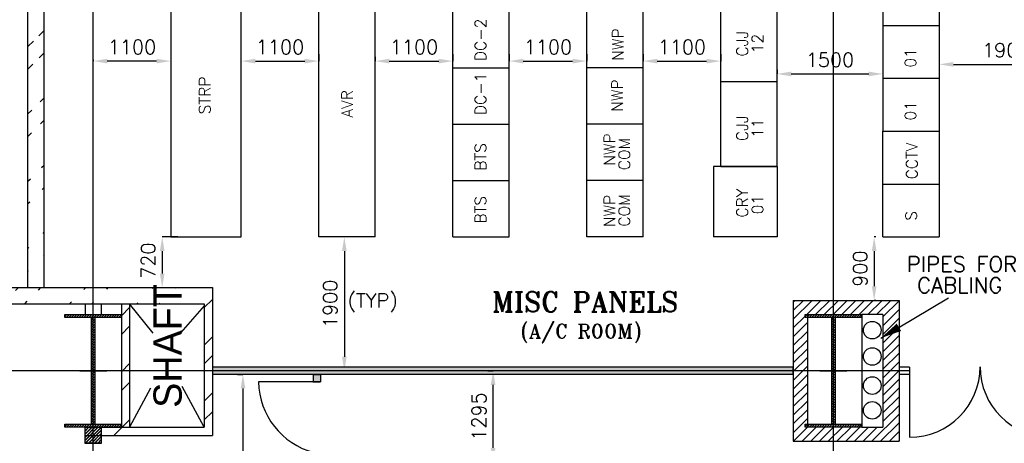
# Model space of a CAD drawing. Extents: x 361682 to 759535, y 756798 to 1113679.
# Tile 40 of 80: x 555884 to 569850, y 950531 to 956541. Entities that reach past the tile are written whole.
import ezdxf

# ---------------------------------------------------------------- set-up
doc = ezdxf.new("R2010")
doc.units = 0
doc.header["$LTSCALE"] = 700
doc.header["$MEASUREMENT"] = 0
doc.header["$PDMODE"] = 2
doc.header["$PDSIZE"] = -1
doc.linetypes.add('CENTER', pattern=[2, 1.25, -0.25, 0.25, -0.25])
doc.layers.get('0').update_dxf_attribs({"linetype": 'CONTINUOUS'})
doc.layers.get('DEFPOINTS').update_dxf_attribs({"linetype": 'CONTINUOUS'})
for name, color, linetype in [('CEN', 2, 'CENTER'), ('COL', 1, 'CONTINUOUS'), ('GRID', 9, 'CONTINUOUS'), ('LAYOUT', 4, 'CONTINUOUS'), ('PH Plan', 7, 'CONTINUOUS'), ('PNL', 6, 'CONTINUOUS'), ('PNLDIM', 6, 'CONTINUOUS'), ('PNLTXT', 2, 'CONTINUOUS'), ('ROOM', 7, 'CONTINUOUS'), ('TEXT', 4, 'CONTINUOUS'), ('WALL', 7, 'CONTINUOUS'), ('WALLHATCH', 254, 'CONTINUOUS')]:
    doc.layers.add(name, color=color, linetype=linetype)
doc.styles.add('HTX11', font='O8111901')
doc.styles.add('ROMANS', font='romans.shx')
doc.styles.add('ROMANT', font='ROMANT')
doc.dimstyles.new('STANDARD$0', dxfattribs={"dimtxt": 200, "dimasz": 200, "dimexe": 0, "dimexo": 100, "dimgap": 100, "dimtad": 1, "dimdec": 0, "dimzin": 0, "dimdsep": 46, "dimtxsty": 'ROMANS', "dimcen": 0.09, "dimclrd": 256, "dimclre": 256, "dimclrt": 256, "dimadec": 0, "dimazin": 0, "dimtfac": 1, "dimtdec": 0, "dimtmove": 0, "dimatfit": 3, "dimfxl": 1, "dimtolj": 1, "dimtzin": 0, "dimlwd": -1, "dimlwe": -1, "dimarcsym": 0})
pattern_1 = [(45, (165774.77, 853531.9), (-397.7476, 397.7476), []), (45, (166039.93, 853531.9), (-397.7476, 397.7476), [])]

# ---------------------------------------------------------------- blocks, each defined once
blk = doc.blocks.new('C-ROW COLUMN')
at = {"layer": 'COL'}
h = blk.add_hatch(dxfattribs=at)
h.set_pattern_fill('ANSI31', color=256, scale=200, style=0)
h.set_pattern_definition([(45, (-1315.907, -6.545), (-17.6776695, 17.6776695), [])])
h.paths.add_polyline_path([(77855, 120865), (77055, 120865), (77055, 120820), (77855, 120820)])
h.paths.add_polyline_path([(77478, 120820), (77433, 120820), (77433, 119310), (77478, 119310)])
h.paths.add_polyline_path([(77855, 119310), (77055, 119310), (77055, 119265), (77855, 119265)])
at = {"layer": 'CEN'}
for p, q in [((77455, 119265), (77455, 120865)), ((77264, 120065), (77647, 120065))]:
    blk.add_line(p, q, dxfattribs=at)
at = {"layer": 'COL'}
for points in [[(77055, 120865), (77855, 120865), (77855, 120820), (77055, 120820)], [(77433, 120820), (77478, 120820), (77478, 119310), (77433, 119310)], [(77055, 119310), (77855, 119310), (77855, 119265), (77055, 119265)]]:
    blk.add_lwpolyline(points, close=True, dxfattribs=at)
blk = doc.blocks.new('*D1892')
at = {"layer": 'DEFPOINTS', "color": 0, "transparency": 16777216}
for p in [(556927, 956072), (556927, 955953), (558027, 955953)]:
    blk.add_point(p, dxfattribs=at)
at = {"layer": 'PNLDIM', "transparency": 16777216}
for p, q in [((556927, 955972), (556927, 955953)), ((557827, 955953), (557127, 955953)), ((558027, 956053), (558027, 955953))]:
    blk.add_line(p, q, dxfattribs=at)
for points in [[(557127, 955986), (557127, 955920), (556927, 955953)], [(557827, 955986), (557827, 955920), (558027, 955953)]]:
    blk.add_solid(points, dxfattribs=at)
at = {"layer": 'PNLDIM', "transparency": 16777216, "insert": (557477, 956153), "char_height": 200, "attachment_point": 5, "style": 'ROMANS'}
blk.add_mtext('\\A1;1100', dxfattribs=at)
blk = doc.blocks.new('*D1893')
at = {"layer": 'DEFPOINTS', "color": 0, "transparency": 16777216}
for p in [(559027, 955953), (560127, 955953), (560127, 955953)]:
    blk.add_point(p, dxfattribs=at)
at = {"layer": 'PNLDIM', "transparency": 16777216}
for p, q in [((559027, 955853), (559027, 955953)), ((559227, 955953), (559927, 955953)), ((560127, 956053), (560127, 955953))]:
    blk.add_line(p, q, dxfattribs=at)
for points in [[(559227, 955986), (559227, 955920), (559027, 955953)], [(559927, 955986), (559927, 955920), (560127, 955953)]]:
    blk.add_solid(points, dxfattribs=at)
at = {"layer": 'PNLDIM', "transparency": 16777216, "insert": (559577, 956153), "char_height": 200, "attachment_point": 5, "style": 'ROMANS'}
blk.add_mtext('\\A1;1100', dxfattribs=at)
blk = doc.blocks.new('*D1894')
at = {"layer": 'DEFPOINTS', "color": 0, "transparency": 16777216}
for p in [(562027, 955953), (562027, 955953), (560927, 955913)]:
    blk.add_point(p, dxfattribs=at)
at = {"layer": 'PNLDIM', "transparency": 16777216}
for p, q in [((560927, 956013), (560927, 955953)), ((561127, 955953), (561827, 955953)), ((562027, 956053), (562027, 955953))]:
    blk.add_line(p, q, dxfattribs=at)
for points in [[(561127, 955986), (561127, 955920), (560927, 955953)], [(561827, 955986), (561827, 955920), (562027, 955953)]]:
    blk.add_solid(points, dxfattribs=at)
at = {"layer": 'PNLDIM', "transparency": 16777216, "insert": (561477, 956153), "char_height": 200, "attachment_point": 5, "style": 'ROMANS'}
blk.add_mtext('\\A1;1100', dxfattribs=at)
blk = doc.blocks.new('*D1895')
at = {"layer": 'DEFPOINTS', "color": 0, "transparency": 16777216}
for p in [(562827, 955953), (563927, 955953), (563927, 955953)]:
    blk.add_point(p, dxfattribs=at)
at = {"layer": 'PNLDIM', "transparency": 16777216}
for p, q in [((562827, 956053), (562827, 955953)), ((563027, 955953), (563727, 955953)), ((563927, 956053), (563927, 955953))]:
    blk.add_line(p, q, dxfattribs=at)
for points in [[(563027, 955986), (563027, 955920), (562827, 955953)], [(563727, 955986), (563727, 955920), (563927, 955953)]]:
    blk.add_solid(points, dxfattribs=at)
at = {"layer": 'PNLDIM', "transparency": 16777216, "insert": (563377, 956153), "char_height": 200, "attachment_point": 5, "style": 'ROMANS'}
blk.add_mtext('\\A1;1100', dxfattribs=at)
blk = doc.blocks.new('*D1896')
at = {"layer": 'DEFPOINTS', "color": 0, "transparency": 16777216}
for p in [(564727, 955953), (565827, 955953), (565827, 955953)]:
    blk.add_point(p, dxfattribs=at)
at = {"layer": 'PNLDIM', "transparency": 16777216}
for p, q in [((564727, 956053), (564727, 955953)), ((564927, 955953), (565627, 955953)), ((565827, 956053), (565827, 955953))]:
    blk.add_line(p, q, dxfattribs=at)
for points in [[(564927, 955986), (564927, 955920), (564727, 955953)], [(565627, 955986), (565627, 955920), (565827, 955953)]]:
    blk.add_solid(points, dxfattribs=at)
at = {"layer": 'PNLDIM', "transparency": 16777216, "insert": (565277, 956153), "char_height": 200, "attachment_point": 5, "style": 'ROMANS'}
blk.add_mtext('\\A1;1100', dxfattribs=at)
blk = doc.blocks.new('*D1897')
at = {"layer": 'DEFPOINTS', "color": 0, "transparency": 16777216}
for p in [(558227, 953459), (557906, 952739), (558227, 952739)]:
    blk.add_point(p, dxfattribs=at)
at = {"layer": 'PNLDIM', "transparency": 16777216}
for p, q in [((558127, 953459), (557906, 953459)), ((557906, 953259), (557906, 952939)), ((558127, 952739), (557906, 952739))]:
    blk.add_line(p, q, dxfattribs=at)
for points in [[(557873, 953259), (557939, 953259), (557906, 953459)], [(557873, 952939), (557939, 952939), (557906, 952739)]]:
    blk.add_solid(points, dxfattribs=at)
at = {"layer": 'PNLDIM', "transparency": 16777216, "insert": (557706, 953122), "char_height": 200, "attachment_point": 5, "rotation": 90, "style": 'ROMANS'}
blk.add_mtext('\\A1;720', dxfattribs=at)
blk = doc.blocks.new('*D1898')
at = {"layer": 'DEFPOINTS', "color": 0, "transparency": 16777216}
for p in [(560445, 953459), (560461, 951559), (560489, 951559)]:
    blk.add_point(p, dxfattribs=at)
at = {"layer": 'PNLDIM', "transparency": 16777216}
for p, q in [((560545, 953459), (560489, 953459)), ((560489, 953259), (560489, 951759)), ((560561, 951559), (560489, 951559))]:
    blk.add_line(p, q, dxfattribs=at)
for points in [[(560456, 953259), (560522, 953259), (560489, 953459)], [(560456, 951759), (560522, 951759), (560489, 951559)]]:
    blk.add_solid(points, dxfattribs=at)
at = {"layer": 'PNLDIM', "transparency": 16777216, "insert": (560289, 952509), "char_height": 200, "attachment_point": 5, "rotation": 90, "style": 'ROMANS'}
blk.add_mtext('\\A1;1900', dxfattribs=at)
blk = doc.blocks.new('*D1620')
at = {"layer": 'DEFPOINTS', "color": 0, "transparency": 16777216}
for p in [(559072, 951509), (559051, 947874), (559249, 947874)]:
    blk.add_point(p, dxfattribs=at)
at = {"layer": 'ROOM', "transparency": 16777216}
for p, q in [((558972, 951509), (559051, 951509)), ((559149, 947874), (559051, 947874))]:
    blk.add_line(p, q, dxfattribs=at)
at = {"layer": 'ROOM', "color": 3, "transparency": 16777216}
blk.add_line((559051, 951309), (559051, 948074), dxfattribs=at)
for points in [[(559018, 951309), (559085, 951309), (559051, 951509)], [(559018, 948074), (559085, 948074), (559051, 947874)]]:
    blk.add_solid(points, dxfattribs=at)
at = {"layer": 'ROOM', "color": 3, "transparency": 16777216, "insert": (558851, 949470), "char_height": 200, "attachment_point": 5, "rotation": 90, "style": 'ROMANS'}
blk.add_mtext('\\A1;3635', dxfattribs=at)
blk = doc.blocks.new('*D1880')
at = {"layer": 'DEFPOINTS', "color": 0, "transparency": 16777216}
for p in [(566627, 955930), (568127, 955930), (568127, 955771)]:
    blk.add_point(p, dxfattribs=at)
at = {"layer": 'PNLDIM', "transparency": 16777216}
for p, q in [((566627, 955830), (566627, 955771)), ((568127, 955830), (568127, 955771)), ((566827, 955771), (567927, 955771))]:
    blk.add_line(p, q, dxfattribs=at)
for points in [[(566827, 955804), (566827, 955738), (566627, 955771)], [(567927, 955804), (567927, 955738), (568127, 955771)]]:
    blk.add_solid(points, dxfattribs=at)
at = {"layer": 'PNLDIM', "transparency": 16777216, "insert": (567377, 955971), "char_height": 200, "attachment_point": 5, "style": 'ROMANS'}
blk.add_mtext('\\A1;1500', dxfattribs=at)
blk = doc.blocks.new('*D1881')
at = {"layer": 'DEFPOINTS', "color": 0, "transparency": 16777216}
for p in [(570826, 955980), (568927, 955906), (570826, 955907)]:
    blk.add_point(p, dxfattribs=at)
at = {"layer": 'PNLDIM', "transparency": 16777216}
for p, q in [((568927, 956006), (568927, 955907)), ((569127, 955907), (570626, 955907)), ((570826, 955880), (570826, 955907))]:
    blk.add_line(p, q, dxfattribs=at)
for points in [[(569127, 955940), (569127, 955873), (568927, 955907)], [(570626, 955940), (570626, 955873), (570826, 955907)]]:
    blk.add_solid(points, dxfattribs=at)
at = {"layer": 'PNLDIM', "transparency": 16777216, "insert": (569877, 956107), "char_height": 200, "attachment_point": 5, "style": 'ROMANS'}
blk.add_mtext('\\A1;1900', dxfattribs=at)
blk = doc.blocks.new('*D2023')
at = {"layer": 'DEFPOINTS', "color": 0, "transparency": 16777216}
for p in [(562599, 951559), (562626, 951559), (562599, 950265)]:
    blk.add_point(p, dxfattribs=at)
at = {"layer": 'ROOM', "transparency": 16777216}
for p, q in [((562526, 951559), (562599, 951559)), ((562499, 950265), (562599, 950265))]:
    blk.add_line(p, q, dxfattribs=at)
at = {"layer": 'ROOM', "color": 3, "transparency": 16777216}
blk.add_line((562599, 950465), (562599, 951359), dxfattribs=at)
for points in [[(562566, 951359), (562632, 951359), (562599, 951559)], [(562566, 950465), (562632, 950465), (562599, 950265)]]:
    blk.add_solid(points, dxfattribs=at)
at = {"layer": 'ROOM', "color": 3, "transparency": 16777216, "insert": (562399, 950912), "char_height": 200, "attachment_point": 5, "rotation": 90, "style": 'ROMANS'}
blk.add_mtext('\\A1;1295', dxfattribs=at)
blk = doc.blocks.new('*D2174')
at = {"layer": 'DEFPOINTS', "color": 0, "transparency": 16777216}
for p in [(568127, 953459), (568004, 952559), (568127, 952559)]:
    blk.add_point(p, dxfattribs=at)
at = {"layer": 'PNLDIM', "transparency": 16777216}
for p, q in [((568027, 953459), (568004, 953459)), ((568004, 953259), (568004, 952759)), ((568027, 952559), (568004, 952559))]:
    blk.add_line(p, q, dxfattribs=at)
for points in [[(567971, 953259), (568037, 953259), (568004, 953459)], [(567971, 952759), (568037, 952759), (568004, 952559)]]:
    blk.add_solid(points, dxfattribs=at)
at = {"layer": 'PNLDIM', "transparency": 16777216, "insert": (567804, 953009), "char_height": 200, "attachment_point": 5, "rotation": 90, "style": 'ROMANS'}
blk.add_mtext('\\A1;900', dxfattribs=at)

msp = doc.modelspace()

# ---------------------------------------------------------------- hatches: boundary and pattern name
h = msp.add_hatch()
h.set_pattern_fill('ANSI32', color=256, scale=1800, style=0)
h.set_pattern_definition([(45, (407041.04, 814834.2), (-477.297, 477.297), []), (45, (407359.2, 814834.2), (-477.297, 477.297), [])])
edge = h.paths.add_edge_path()
edge.add_line((556001.8, 952739.5), (556001.8, 963424.5))
edge.add_line((556231.8, 952739.5), (556231.8, 963194.5))
h = msp.add_hatch()
h.set_pattern_fill('ANSI32', color=256, scale=1800, style=0)
h.set_pattern_definition([(45, (407251.04, 814624.2), (-477.297, 477.297), []), (45, (407569.2, 814624.2), (-477.297, 477.297), [])])
edge = h.paths.add_edge_path()
edge.add_line((542576.8, 952739.5), (558616.8, 952739.5))
edge.add_line((542576.8, 952509.5), (558501.8, 952509.5))
h = msp.add_hatch()
h.set_pattern_fill('ANSI31', color=6, scale=700, style=0)
h.set_pattern_definition([(45, (1004754.24, 136046.02), (-61.871843, 61.871843), [])])
h.paths.add_polyline_path([(567056.8, 952314.5), (567026.8, 952314.5), (567026.8, 952359.5), (567426.8, 952359.5), (567426.8, 952559.5), (566856.8, 952559.5), (566856.8, 951559.5), (567056.8, 951559.5)])
h.paths.add_polyline_path([(567056.8, 951559.5), (566856.8, 951559.5), (566856.8, 950559.5), (567426.8, 950559.5), (567426.8, 950759.5), (567026.8, 950759.5), (567026.8, 950804.5), (567056.8, 950804.5)])
h.paths.add_polyline_path([(568356.8, 951559.5), (568126.8, 951559.5), (568126.8, 950759.5), (567826.8, 950759.5), (567426.8, 950759.5), (567426.8, 950559.5), (568356.8, 950559.5)])
h.paths.add_polyline_path([(568356.8, 952178.1), (568126.8, 952041.6), (568126.8, 951559.5), (568356.8, 951559.5)])
h.paths.add_polyline_path([(568356.8, 952559.5), (567426.8, 952559.5), (567426.8, 952359.5), (567826.8, 952359.5), (568126.8, 952359.5), (568126.8, 952041.6), (568356.8, 952178.1)])
at = {"layer": 'COL'}
h = msp.add_hatch(dxfattribs=at)
h.set_pattern_fill('ANSI31', color=1, scale=250, angle=180, style=0)
h.set_pattern_definition([(225, (553461.79, 945413.228), (22.09709, -22.09709), [])])
h.paths.add_polyline_path([(557041.8, 950533.2), (557041.8, 950763.2), (556811.8, 950763.2), (556811.8, 950533.2)])
h = msp.add_hatch(dxfattribs=at)
h.set_pattern_fill('ANSI31', color=1, scale=250, angle=180, style=0)
h.set_pattern_definition([(225, (553461.79, 945413.228), (22.09709, -22.09709), [])])
h.paths.add_polyline_path([(557041.8, 950533.2), (557041.8, 950763.2), (556811.8, 950763.2), (556811.8, 950533.2)])
h = msp.add_hatch(dxfattribs=at)
h.set_pattern_fill('ANSI31', color=1, scale=250, angle=180, style=0)
h.set_pattern_definition([(225, (553461.79, 945409.5), (22.09709, -22.09709), [])])
h.paths.add_polyline_path([(557041.8, 950529.5), (557041.8, 950759.5), (556811.8, 950759.5), (556811.8, 950529.5)])
at = {"layer": 'WALL', "linetype": 'Continuous'}
h = msp.add_hatch(dxfattribs=at)
h.set_pattern_fill('ANSI32', color=9, scale=1500, angle=360, style=0)
h.set_pattern_definition(pattern_1)
h.paths.add_polyline_path([(557441.8, 951559.5), (557326.8, 951559.5), (557326.8, 950759.5), (556926.8, 950759.5), (556926.8, 950644.5), (557441.8, 950644.5)])
h.paths.add_polyline_path([(557441.8, 952719.5), (557326.8, 952719.5), (557326.8, 951559.5), (557441.8, 951559.5)])
h.paths.add_polyline_path([(556811.8, 950759.5), (556811.8, 950644.5), (556926.8, 950644.5), (556926.8, 950759.5)])
h = msp.add_hatch(dxfattribs=at)
h.set_pattern_fill('ANSI32', color=9, scale=1500, angle=360, style=0)
h.set_pattern_definition(pattern_1)
h.paths.add_polyline_path([(558616.8, 951559.5), (558501.8, 951559.5), (558501.8, 950759.5), (558616.8, 950759.5)])
h.paths.add_polyline_path([(558616.8, 952719.5), (558501.8, 952719.5), (558501.8, 951559.5), (558616.8, 951559.5)])
at = {"layer": 'WALLHATCH'}
h = msp.add_hatch(dxfattribs=at)
h.set_pattern_fill('DOTS', color=2, scale=500)
h.set_pattern_definition([(0, (995316.982, 140144.124), (15.625, 31.25), [0, -31.25])])
h.paths.add_polyline_path([(566856.8, 951559.5), (558616.8, 951559.5), (558616.8, 951509.5), (566856.8, 951509.5)])
h.paths.add_polyline_path([(566856.8, 951609.5), (558616.8, 951609.5), (558616.8, 951559.5), (566856.8, 951559.5)])
h.paths.add_polyline_path([(560149.3, 951509.5), (560049.3, 951509.5), (560049.3, 951402), (560149.3, 951402)])
h.paths.add_polyline_path([(560156.8, 950402), (560056.8, 950402), (560056.8, 947874.5), (560156.8, 947874.5)])
h.paths.add_polyline_path([(562616.8, 950264.8), (560156.8, 950264.8), (560156.8, 950164.8), (562516.8, 950164.8), (562516.8, 950054.8), (562616.8, 950054.8)])
h.paths.add_polyline_path([(562616.8, 949054.8), (562516.8, 949054.8), (562516.8, 946704.5), (562616.8, 946704.5)])
h.paths.add_polyline_path([(567426.8, 946704.5), (562616.8, 946704.5), (562616.8, 946604.5), (567426.8, 946604.5)])
h.paths.add_polyline_path([(567476.8, 946604.5), (567426.8, 946604.5), (567426.8, 945214.5), (567476.8, 945214.5)])
h.paths.add_polyline_path([(567426.8, 946604.5), (567376.8, 946604.5), (567376.8, 945214.5), (567426.8, 945214.5)])
h.paths.add_polyline_path([(567476.8, 946704.5), (567426.8, 946704.5), (567426.8, 946604.5), (567476.8, 946604.5)])
h.paths.add_polyline_path([(567376.8, 944107), (562616.8, 944107), (562616.8, 944007), (567376.8, 944007)])
h.paths.add_polyline_path([(567426.8, 944214.5), (567376.8, 944214.5), (567376.8, 941859.5), (567426.8, 941859.5)])
h.paths.add_polyline_path([(567476.8, 944214.5), (567426.8, 944214.5), (567426.8, 941859.5), (567476.8, 941859.5)])
h.paths.add_polyline_path([(567476.8, 940859.5), (567426.8, 940859.5), (567426.8, 940544.5), (567476.8, 940544.5)])
h.paths.add_polyline_path([(567426.8, 940859.5), (567376.8, 940859.5), (567376.8, 940544.5), (567426.8, 940544.5)])
h.paths.add_polyline_path([(567376.8, 940752), (562616.8, 940752), (562616.8, 940652), (567376.8, 940652)])
h.paths.add_polyline_path([(567476.8, 939544.5), (567426.8, 939544.5), (567426.8, 939459.5), (567476.8, 939459.5)])
h.paths.add_polyline_path([(567426.8, 939544.5), (567376.8, 939544.5), (567376.8, 939459.5), (567426.8, 939459.5)])
h.paths.add_polyline_path([(567476.8, 937659.5), (567426.8, 937659.5), (567426.8, 937529.5), (567476.8, 937529.5)])
h.paths.add_polyline_path([(567426.8, 937659.5), (567376.8, 937659.5), (567376.8, 937529.5), (567426.8, 937529.5)])

# ---------------------------------------------------------------- linework, layer by layer
at = {"color": 6}
for p, q in [((566856.8, 952559.5), (566856.8, 950559.5)), ((566856.8, 952559.5), (568356.8, 952559.5)), ((568356.8, 952559.5), (568356.8, 950559.5)), ((567056.8, 952359.5), (567056.8, 950759.5)), ((567826.8, 952359.5), (567826.8, 950759.5)), ((568126.8, 952359.5), (567826.8, 952359.5)), ((568126.8, 952359.5), (568126.8, 950759.5)), ((567826.8, 950759.5), (568126.8, 950759.5)), ((566856.8, 950559.5), (568356.8, 950559.5))]:
    msp.add_line(p, q, dxfattribs=at)
for p, q in [((568356.8, 951609.5), (568356.8, 951509.5)), ((568506.8, 951609.5), (568356.8, 951609.5)), ((568506.8, 951509.5), (568356.8, 951509.5))]:
    msp.add_line(p, q)
at = {"layer": 'CEN'}
for p, q in [((557779.5, 952095), (557441.8, 952509.5)), ((558501.8, 952479.6), (558169.3, 952104.8)), ((557742, 951314.6), (557441.8, 950759.5)), ((558501.8, 950759.5), (558190, 951336))]:
    msp.add_line(p, q, dxfattribs=at)
at = {"layer": 'COL'}
for points in [[(556811.8, 950763.2), (557041.8, 950763.2), (557041.8, 950533.2), (556811.8, 950533.2)], [(556811.8, 950763.2), (557041.8, 950763.2), (557041.8, 950533.2), (556811.8, 950533.2)], [(556811.8, 950759.5), (557041.8, 950759.5), (557041.8, 950529.5), (556811.8, 950529.5)]]:
    msp.add_lwpolyline(points, close=True, dxfattribs=at)
at = {"layer": 'GRID'}
for p, q in [((567426.8, 931735), (567426.8, 997057.2)), ((556926.8, 931735), (556926.8, 966059.5)), ((561226.8, 951559.5), (542735.2, 951559.5)), ((568506.8, 951559.5), (548626.8, 951559.5))]:
    msp.add_line(p, q, dxfattribs=at)
at = {"layer": 'LAYOUT', "color": 7}
msp.add_line((568097.7, 952024.3), (569057.5, 952594.1), dxfattribs=at)
at = {"layer": 'LAYOUT', "color": 6}
msp.add_line((568506.8, 951609.5), (568506.8, 950617), dxfattribs=at)
at = {"layer": 'LAYOUT', "color": 7}
msp.add_lwpolyline([(568097.7, 952024.3, 0, 121.6, 0), (568355.3, 952177.2, 121.6, 121.6, 0)], format="xyseb", dxfattribs=at)
at = {"layer": 'LAYOUT', "color": 2}
for centre in [(567976.8, 952136.3), (567976.8, 951762.7), (567976.8, 951350.4), (567976.8, 950999.3)]:
    msp.add_circle(centre, 125, dxfattribs=at)
at = {"layer": 'LAYOUT', "color": 6}
for centre, start, end in [((568506.8, 951617), 270, 0), ((570506.8, 951617), 180, 270)]:
    msp.add_arc(centre, 1000, start, end, dxfattribs=at)
at = {"layer": 'PNL', "color": 2}
for p, q in [((560126.8, 953459.3), (560126.8, 961650.3)), ((560926.8, 953459.3), (560926.8, 961650.3)), ((558026.8, 961459.3), (558026.8, 953459.3)), ((559026.8, 953459.3), (559026.8, 961459.3)), ((565826.8, 954459.3), (565826.8, 961159.3)), ((566626.8, 954459.3), (566626.8, 961159.3)), ((568126.8, 957959.3), (568126.8, 954959.3)), ((568926.8, 957959.3), (568926.8, 954959.3)), ((568126.8, 956459.3), (568926.8, 956459.3)), ((562026.8, 955859.3), (562826.8, 955859.3)), ((566626.8, 955659.3), (565826.8, 955659.3)), ((568126.8, 955709.3), (568926.8, 955709.3)), ((562026.8, 955059.3), (562826.8, 955059.3)), ((568126.8, 954959.3), (568926.8, 954959.3)), ((565726.8, 954459.3), (565726.8, 953459.3)), ((566626.8, 954459.3), (565726.8, 954459.3)), ((566626.8, 954459.3), (565826.8, 954459.3)), ((565826.8, 954459.3), (566626.8, 954459.3)), ((566626.8, 954459.3), (565826.8, 954459.3)), ((566626.8, 954459.3), (566626.8, 953459.3)), ((562026.8, 954259.3), (562826.8, 954259.3)), ((558026.8, 953459.3), (559026.8, 953459.3)), ((560926.8, 953459.3), (560126.8, 953459.3)), ((566626.8, 953459.3), (565726.8, 953459.3))]:
    msp.add_line(p, q, dxfattribs=at)
at = {"layer": 'PNL', "color": 6}
for p, q in [((562026.8, 953459.3), (562026.8, 961159.3)), ((562826.8, 953459.3), (562826.8, 961159.3)), ((563926.8, 953459.3), (563926.8, 958309.3)), ((564726.8, 953459.3), (564726.8, 958309.3)), ((564726.8, 955059.3), (563926.8, 955059.3)), ((568126.8, 953459.3), (568126.8, 954959.3)), ((568126.8, 954959.3), (568926.8, 954959.3)), ((568926.8, 954959.3), (568926.8, 953459.3)), ((568126.8, 954209.3), (568926.8, 954209.3)), ((562026.8, 953459.3), (562826.8, 953459.3)), ((564726.8, 953459.3), (563926.8, 953459.3)), ((568126.8, 953459.3), (568926.8, 953459.3))]:
    msp.add_line(p, q, dxfattribs=at)
at = {"layer": 'PNL', "color": 1}
msp.add_line((564726.8, 955859.3), (563926.8, 955859.3), dxfattribs=at)
at = {"layer": 'PNL', "color": 3}
msp.add_line((564726.8, 954259.3), (563926.8, 954259.3), dxfattribs=at)
at = {"layer": 'ROOM', "color": 7}
msp.add_line((566856.8, 951509.5), (566856.8, 951609.5), dxfattribs=at)
at = {"layer": 'ROOM', "color": 6}
msp.add_line((560041.8, 951402), (560149.3, 951402), dxfattribs=at)
at = {"layer": 'ROOM', "color": 6, "flags": 128}
msp.add_lwpolyline([(560149.3, 951402), (559271.8, 951402)], dxfattribs=at)
at = {"layer": 'ROOM', "color": 6}
msp.add_arc((560324.6, 951420.3), 1052.9, 180.9964, 255.26743, dxfattribs=at)
at = {"layer": 'WALL'}
for p, q in [((556001.8, 952739.5), (556001.8, 963439.5)), ((556231.8, 952739.5), (556231.8, 963209.5)), ((542576.8, 952739.5), (558616.8, 952739.5)), ((558616.8, 952739.5), (558616.8, 950644.5)), ((542576.8, 952509.5), (558501.8, 952509.5)), ((556811.8, 952509.5), (556811.8, 952359.5)), ((557041.8, 952509.5), (557041.8, 952359.5)), ((557326.8, 952509.5), (557326.8, 950759.5)), ((557441.8, 952509.5), (557441.8, 950759.5)), ((558501.8, 952509.5), (558501.8, 950759.5)), ((556811.8, 950759.5), (558501.8, 950759.5)), ((556811.8, 950644.5), (558616.8, 950644.5))]:
    msp.add_line(p, q, dxfattribs=at)
at = {"layer": 'WALL', "color": 60}
for p, q in [((566856.8, 951609.5), (558616.8, 951609.5)), ((566856.8, 951509.5), (558616.8, 951509.5)), ((560041.8, 951509.5), (560156.8, 951509.5)), ((560049.3, 951509.5), (560049.3, 951402)), ((560149.3, 951509.5), (560149.3, 951402))]:
    msp.add_line(p, q, dxfattribs=at)

# ---------------------------------------------------------------- block references
for p in [(479471.4, 831494.3), (489971.4, 831494.3), (489971.4, 831494.3)]:
    msp.add_blockref('C-ROW COLUMN', p)

# ---------------------------------------------------------------- texts
at = {"layer": 'PH Plan', "style": 'ROMANS'}
for s, p in [('PIPES FOR', (568466.8, 952962.9)), ('CABLING', (568614.7, 952663.2))]:
    msp.add_text(s, height=220, dxfattribs=at).set_placement(p)
at = {"layer": 'PNL', "lineweight": 25, "style": 'ROMANT'}
for s, height, p in [('MISC PANELS', 280, (562583.1, 952397.8)), ('(A/C ROOM)', 200, (562988.7, 952021.1))]:
    msp.add_text(s, height=height, dxfattribs=at).set_placement(p)
at = {"layer": 'PNLDIM', "color": 4, "lineweight": 25, "style": 'ROMANS'}
msp.add_text('(TYP)', height=200, dxfattribs=at).set_placement((560534.8, 952456.4))
at = {"layer": 'PNLTXT', "color": 1, "style": 'ROMANS'}
for p in [(564450.1, 955958.6), (564438, 955233.9)]:
    msp.add_text('NWP', height=160, rotation=90, dxfattribs=at).set_placement(p)
at = {"layer": 'PNLTXT', "color": 2, "style": 'ROMANS'}
for s, p in [('CJJ', (566213.2, 956018.2)), ('12', (566429.5, 956064.6)), ('01', (568599, 955861)), ('01', (568599, 955111)), ('CJJ', (566213.2, 954818.2)), ('11', (566429.5, 954864.6)), ('CRY', (566213.2, 953733.4)), ('01', (566429.5, 953779.8))]:
    msp.add_text(s, height=160, rotation=90, dxfattribs=at).set_placement(p)
at = {"layer": 'PNLTXT', "color": 3, "style": 'ROMANS'}
for s, p in [('NWP', (564330, 954469.9)), ('COM', (564540, 954405.4)), ('NWP', (564330, 953597.4)), ('COM', (564540, 953605.4))]:
    msp.add_text(s, height=160, rotation=90, dxfattribs=at).set_placement(p)
at = {"layer": 'PNLTXT', "color": 4, "style": 'ROMANS'}
for s, p in [('CCTV', (568617.6, 954276.2)), ('S', (568609.1, 953689.6))]:
    msp.add_text(s, height=160, rotation=90, dxfattribs=at).set_placement(p)
at = {"layer": 'PNLTXT', "color": 2, "char_height": 160, "width": 511.878, "rotation": 90, "style": 'ROMANS'}
for s, insert, attachment_point in [('DC-2', (562340.2, 955952.5), 1), ('\\pt320;STRP ', (558428.6, 955199.6), 1), ('DC-1', (562340.2, 955186.8), 1), ('AVR', (560608.6, 955151), 7), ('BTS', (562340.2, 954398.6), 1), ('BTS', (562340.2, 953648.6), 1)]:
    msp.add_mtext(s, dxfattribs=dict(at, insert=insert, attachment_point=attachment_point))
at = {"layer": 'TEXT', "linetype": 'Continuous', "style": 'HTX11'}
msp.add_text('SHAFT', height=400, rotation=90, dxfattribs=at).set_placement((558182.1, 951034.6))

# ---------------------------------------------------------------- dimensions: what is measured, and where the dimension line sits
at = {"layer": 'PNLDIM', "color": 7}
for base, p1, p2, picture, middle in [((556926.8, 955952.9), (558026.8, 955952.9), (556926.8, 956071.9), '*D1892', (557476.8, 956152.9)), ((560126.8, 955952.9), (559026.8, 955952.9), (560126.8, 955952.9), '*D1893', (559576.8, 956152.9)), ((565826.8, 955952.9), (564726.8, 955952.9), (565826.8, 955952.9), '*D1896', (565276.8, 956152.9)), ((568126.8, 955771), (566626.8, 955930), (568126.8, 955930), '*D1880', (567376.8, 955971))]:
    dim = msp.add_linear_dim(base=base, p1=p1, p2=p2, dimstyle='STANDARD$0', override={"dimfxl": 0.5, "dimarcsym": 2}, dxfattribs=at)
    dim.commit()
    dim.dimension.update_dxf_attribs({"geometry": picture, "text_midpoint": middle})
at = {"layer": 'PNLDIM', "color": 2}
for base, p1, p2, picture, middle in [((562026.8, 955952.9), (560926.8, 955912.9), (562026.8, 955952.9), '*D1894', (561476.8, 956152.9)), ((563926.8, 955952.9), (562826.8, 955952.9), (563926.8, 955952.9), '*D1895', (563376.8, 956152.9))]:
    dim = msp.add_linear_dim(base=base, p1=p1, p2=p2, dimstyle='STANDARD$0', override={"dimfxl": 0.5, "dimarcsym": 2}, dxfattribs=at)
    dim.commit()
    dim.dimension.update_dxf_attribs({"geometry": picture, "text_midpoint": middle})
at = {"layer": 'PNLDIM', "color": 60}
dim = msp.add_linear_dim(base=(570826.3438, 955906.6625), p1=(568926.7911, 955906.4958), p2=(570826.3438, 955980.4476), dimstyle='STANDARD$0', override={"dimfxl": 0.5, "dimarcsym": 2}, dxfattribs=at)
dim.commit()
dim.dimension.update_dxf_attribs({"geometry": '*D1881', "text_midpoint": (569876.5675, 956106.6625)})
at = {"layer": 'PNLDIM', "color": 7}
dim = msp.add_linear_dim(base=(557906, 952739.5), p1=(558226.8, 953459.3), p2=(558226.8, 952739.5), angle=90, dimstyle='STANDARD$0', override={"dimfxl": 0.5, "dimarcsym": 2}, dxfattribs=at)
dim.commit()
dim.dimension.update_dxf_attribs({"geometry": '*D1897', "text_midpoint": (557906, 953122.2), "dimtype": 160})
dim = msp.add_linear_dim(base=(560488.9, 951559.5), p1=(560444.7, 953459.3), p2=(560461.2, 951559.5), angle=90, dimstyle='STANDARD$0', override={"dimfxl": 0.5, "dimarcsym": 2}, dxfattribs=at)
dim.commit()
dim.dimension.update_dxf_attribs({"geometry": '*D1898', "text_midpoint": (560288.9, 952509.4)})
at = {"layer": 'PNLDIM', "color": 60}
dim = msp.add_linear_dim(base=(568003.9, 952559.5), p1=(568126.8, 953459.3), p2=(568126.8, 952559.5), angle=90, dimstyle='STANDARD$0', override={"dimfxl": 0.5, "dimarcsym": 2}, dxfattribs=at)
dim.commit()
dim.dimension.update_dxf_attribs({"geometry": '*D2174', "text_midpoint": (567803.9, 953009.4)})
at = {"layer": 'ROOM', "color": 7}
dim = msp.add_linear_dim(base=(559051.2, 947874.5), p1=(559072, 951509.5), p2=(559249.2, 947874.5), angle=90, dimstyle='STANDARD$0', override={"dimclrd": 3, "dimclrt": 3, "dimfxl": 0.5, "dimarcsym": 2}, dxfattribs=at)
dim.commit()
dim.dimension.update_dxf_attribs({"geometry": '*D1620', "text_midpoint": (559051.2, 949470), "dimtype": 160})
dim = msp.add_linear_dim(base=(562599, 951559.5), p1=(562599, 950264.8), p2=(562626.4, 951559.5), angle=90, dimstyle='STANDARD$0', override={"dimclrd": 3, "dimclrt": 3, "dimfxl": 0.5, "dimarcsym": 2}, dxfattribs=at)
dim.commit()
dim.dimension.update_dxf_attribs({"geometry": '*D2023', "text_midpoint": (562399, 950912.2)})

doc.saveas('drawing.dxf')
